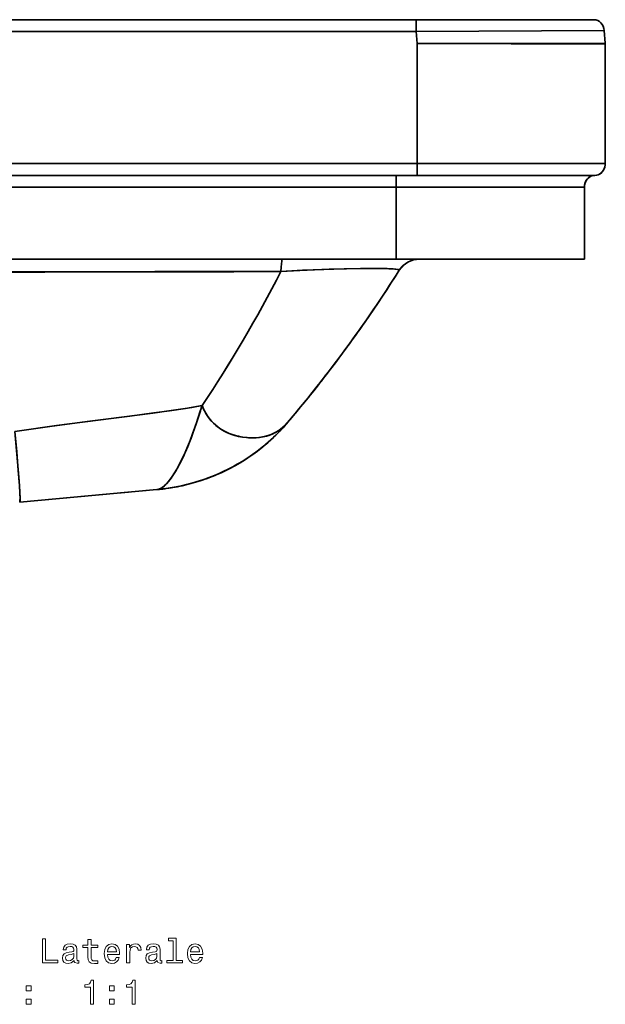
# Model space of a CAD drawing. Extents: x 290 to 1969, y 22 to 1622.
# Tile 12 of 12: x 1724 to 1969, y 876 to 1287. Entities that reach past the tile are written whole.
import ezdxf

# ---------------------------------------------------------------- set-up
doc = ezdxf.new("R2010")
doc.units = 0

msp = doc.modelspace()

# ---------------------------------------------------------------- linework, layer by layer
at = {"color": 7, "lineweight": 35}
for p, q in [((1612.46, 1287.09), (1889.85, 1287.09)), ((1889.85, 1287.09), (1612.46, 1287.09)), ((1889.85, 1287.09), (1963.96, 1287.09)), ((1963.96, 1287.09), (1889.85, 1287.09)), ((1889.85, 1282.09), (1612.46, 1282.09)), ((1612.46, 1282.09), (1889.85, 1282.09)), ((1968.3, 1282.52), (1889.85, 1282.09)), ((1968.3, 1282.52), (1889.85, 1282.09)), ((1968.7, 1277.3), (1890.23, 1277.09)), ((1890.23, 1277.09), (1968.7, 1277.3)), ((1890.23, 1227.09), (1890.23, 1277.09)), ((1968.71, 1276.87), (1890.23, 1277.09)), ((1968.71, 1276.87), (1890.23, 1277.09)), ((1890.23, 1277.09), (1890.23, 1227.09)), ((1968.71, 1276.87), (1968.71, 1227.09)), ((1968.71, 1227.09), (1968.71, 1276.87)), ((1968.71, 1227.09), (1968.71, 1276.87)), ((1458.59, 1227.09), (1890.23, 1227.09)), ((1890.23, 1227.09), (1458.59, 1227.09)), ((1968.71, 1227.09), (1890.23, 1227.09)), ((1890.23, 1227.09), (1968.71, 1227.09)), ((1881.51, 1222.09), (1458.59, 1222.09)), ((1458.59, 1222.09), (1881.51, 1222.09)), ((1964.35, 1222.09), (1881.51, 1222.09)), ((1964.35, 1222.09), (1890.23, 1222.09)), ((1890.23, 1222.09), (1964.35, 1222.09)), ((1881.51, 1217.09), (1458.59, 1217.09)), ((1881.51, 1217.09), (1458.59, 1217.09)), ((1959.99, 1217.09), (1881.51, 1217.09)), ((1881.51, 1217.09), (1881.51, 1187.09)), ((1881.51, 1217.09), (1959.99, 1217.09)), ((1881.51, 1187.09), (1881.51, 1217.09)), ((1959.99, 1187.09), (1959.99, 1217.09)), ((1959.99, 1187.09), (1959.99, 1217.09)), ((1959.99, 1187.09), (1959.99, 1217.09)), ((1959.99, 1187.09), (1959.99, 1217.09)), ((1881.51, 1187.09), (1458.59, 1187.09)), ((1881.51, 1187.09), (1458.59, 1187.09)), ((1833.93, 1187.09), (1623.71, 1187.09)), ((1833.93, 1187.09), (1891.21, 1187.09)), ((1933.83, 1187.09), (1881.51, 1187.09)), ((1881.51, 1187.09), (1933.83, 1187.09)), ((1891.21, 1187.09), (1933.83, 1187.09)), ((1959.99, 1187.09), (1891.21, 1187.09)), ((1959.99, 1187.09), (1933.83, 1187.09)), ((1933.83, 1187.09), (1959.99, 1187.09)), ((1933.83, 1187.09), (1959.99, 1187.09)), ((1781.55, 1090.84), (1724.39, 1085.62)), ((1781.55, 1090.84), (1724.39, 1085.62)), ((1781.55, 1090.84), (1724.39, 1085.62)), ((1760.44, 1088.91), (1781.55, 1090.84)), ((1760.44, 1088.91), (1781.55, 1090.84)), ((1760.44, 1088.91), (1724.39, 1085.62))]:
    msp.add_line(p, q, dxfattribs=at)
at = {"color": 7, "lineweight": 35, "ltscale": 0.125}
for p, q in [((1889.85, 1287.09), (1889.85, 1282.09)), ((1889.85, 1282.09), (1889.85, 1287.09)), ((1890.23, 1227.09), (1890.23, 1222.09)), ((1890.23, 1222.09), (1890.23, 1227.09)), ((1881.51, 1222.09), (1881.51, 1217.09)), ((1881.51, 1217.09), (1881.51, 1222.09))]:
    msp.add_line(p, q, dxfattribs=at)
at = {"color": 7, "lineweight": 35, "ltscale": 0.125363}
for p, q in [((1890.23, 1277.09), (1889.85, 1282.09)), ((1889.85, 1282.09), (1890.23, 1277.09))]:
    msp.add_line(p, q, dxfattribs=at)
at = {"color": 7, "lineweight": 35, "ltscale": 0.130836}
for p, q in [((1968.3, 1282.52), (1968.7, 1277.3)), ((1968.7, 1277.3), (1968.3, 1282.52)), ((1968.7, 1277.3), (1968.3, 1282.52))]:
    msp.add_line(p, q, dxfattribs=at)
at = {"color": 7, "lineweight": 35, "ltscale": 0.218002}
for p, q in [((1890.23, 1222.09), (1881.51, 1222.09)), ((1881.51, 1222.09), (1890.23, 1222.09))]:
    msp.add_line(p, q, dxfattribs=at)
at = {"color": 7, "lineweight": 35, "ltscale": 0.00646}
for p, q in [((1853.07, 1139.88), (1853.23, 1140.08)), ((1853.23, 1140.08), (1853.07, 1139.88))]:
    msp.add_line(p, q, dxfattribs=at)
at = {"color": 7, "lineweight": 35, "ltscale": 0.00015561}
msp.add_line((1800.5, 1125.97), (1800.49, 1125.97), dxfattribs=at)
at = {"color": 7, "lineweight": 35, "ltscale": 0.00015504}
msp.add_line((1800.5, 1125.97), (1800.49, 1125.97), dxfattribs=at)
at = {"color": 7, "lineweight": 35, "ltscale": 8.78673e-05}
msp.add_line((1800.5, 1125.97), (1800.5, 1125.97), dxfattribs=at)
at = {"color": 7, "lineweight": 35, "ltscale": 5.56894e-05}
msp.add_line((1800.5, 1125.97), (1800.5, 1125.97), dxfattribs=at)
at = {"color": 7, "lineweight": 35, "ltscale": 9.07353e-05}
msp.add_line((1800.5, 1125.97), (1800.5, 1125.97), dxfattribs=at)
at = {"color": 7, "lineweight": 35, "ltscale": 5.62716e-05}
for p, q in [((1800.5, 1125.97), (1800.5, 1125.97)), ((1836.18, 1118.9), (1836.17, 1118.9)), ((1836.17, 1118.9), (1836.18, 1118.9)), ((1836.18, 1118.9), (1836.17, 1118.9))]:
    msp.add_line(p, q, dxfattribs=at)
at = {"color": 7, "lineweight": 35, "ltscale": 0.236004}
msp.add_line((1769.84, 1089.77), (1760.44, 1088.91), dxfattribs=at)
at = {"color": 7, "lineweight": 35, "ltscale": 0.000272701}
msp.add_line((1778.74, 1090.58), (1778.73, 1090.58), dxfattribs=at)
at = {"color": 7, "lineweight": 35, "ltscale": 3.37078e-05}
for p, q in [((1781.56, 1090.84), (1781.55, 1090.84)), ((1781.55, 1090.84), (1781.56, 1090.84)), ((1781.56, 1090.84), (1781.55, 1090.84)), ((1781.56, 1090.84), (1781.55, 1090.84))]:
    msp.add_line(p, q, dxfattribs=at)
at = {"color": 7, "lineweight": 35, "ltscale": 0.000107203}
msp.add_line((1781.56, 1090.84), (1781.56, 1090.84), dxfattribs=at)
at = {"color": 7, "lineweight": 35, "ltscale": 4.28335e-05}
msp.add_line((1781.56, 1090.84), (1781.56, 1090.84), dxfattribs=at)
at = {"color": 7, "lineweight": 35, "ltscale": 5.83038e-05}
msp.add_line((1781.56, 1090.84), (1781.56, 1090.84), dxfattribs=at)
at = {"color": 7, "lineweight": 35, "ltscale": 0.00030791}
msp.add_line((1724.46, 1085.74), (1724.46, 1085.75), dxfattribs=at)
at = {"color": 7, "lineweight": 35}
for points in [[(1964.35, 1222.09), (1965.04, 1222.15), (1965.71, 1222.33), (1966.34, 1222.63), (1966.93, 1223.05), (1967.45, 1223.56), (1967.89, 1224.15), (1968.24, 1224.83), (1968.5, 1225.55), (1968.66, 1226.31), (1968.71, 1227.09)], [(1968.71, 1227.09), (1968.66, 1226.31), (1968.5, 1225.54), (1968.24, 1224.81), (1967.87, 1224.13), (1967.43, 1223.54), (1966.9, 1223.03), (1966.3, 1222.61), (1965.68, 1222.32), (1965.03, 1222.15), (1964.35, 1222.09)], [(1964.35, 1222.09), (1965.04, 1222.15), (1965.71, 1222.33), (1966.34, 1222.63), (1966.93, 1223.05), (1967.45, 1223.56), (1967.89, 1224.15), (1968.24, 1224.83), (1968.5, 1225.55), (1968.66, 1226.31), (1968.71, 1227.09)], [(1968.71, 1227.09), (1968.66, 1226.33), (1968.51, 1225.58), (1968.26, 1224.87), (1967.91, 1224.2), (1967.48, 1223.6), (1966.96, 1223.07), (1966.36, 1222.65), (1965.73, 1222.34), (1965.05, 1222.15), (1964.35, 1222.09)], [(1959.99, 1217.09), (1960.05, 1217.87), (1960.21, 1218.63), (1960.47, 1219.36), (1960.84, 1220.04), (1961.28, 1220.64), (1961.81, 1221.15), (1962.41, 1221.56), (1963.03, 1221.85), (1963.68, 1222.03), (1964.35, 1222.09)], [(1959.99, 1217.09), (1960.05, 1217.87), (1960.21, 1218.63), (1960.47, 1219.36), (1960.84, 1220.04), (1961.28, 1220.64), (1961.81, 1221.15), (1962.41, 1221.56), (1963.03, 1221.85), (1963.68, 1222.03), (1964.35, 1222.09)], [(1833.93, 1187.09), (1833.92, 1187.09), (1833.9, 1187.08), (1833.88, 1187.06), (1833.84, 1186.99), (1833.79, 1186.81), (1833.69, 1186.24), (1833.57, 1185.11), (1833.48, 1183.71), (1833.41, 1181.97)], [(1833.93, 1187.09), (1833.92, 1187.09), (1833.9, 1187.08), (1833.88, 1187.06), (1833.84, 1186.99), (1833.79, 1186.81), (1833.69, 1186.24), (1833.57, 1185.12), (1833.48, 1183.71), (1833.41, 1181.97)], [(1833.41, 1181.97), (1842.37, 1182.47), (1851.23, 1182.83), (1859.73, 1183.07), (1866.59, 1183.19), (1872.71, 1183.21), (1875.37, 1183.18), (1877.7, 1183.13), (1879.5, 1183.06), (1880.94, 1182.95), (1881.97, 1182.83), (1882.33, 1182.75), (1882.59, 1182.67), (1882.73, 1182.58), (1882.77, 1182.52), (1882.77, 1182.48), (1882.76, 1182.43)], [(1882.76, 1182.43), (1882.78, 1182.5), (1882.77, 1182.53), (1882.71, 1182.61), (1882.58, 1182.67), (1882.15, 1182.79), (1881.35, 1182.91), (1880.25, 1183.01), (1878.46, 1183.1), (1876.29, 1183.17), (1873.8, 1183.2), (1867.68, 1183.2), (1860.8, 1183.1), (1853.46, 1182.91), (1847.38, 1182.69), (1841.2, 1182.41), (1833.41, 1181.97)], [(1722.37, 1115.16), (1739.75, 1117.58), (1757.11, 1119.88), (1766.82, 1121.12), (1779.91, 1122.81), (1787.52, 1123.85), (1793.38, 1124.72), (1796.25, 1125.19), (1800.49, 1125.97)], [(1800.49, 1125.97), (1796.69, 1125.27), (1793.56, 1124.75), (1786.83, 1123.75), (1780.42, 1122.88), (1770.36, 1121.57), (1753.6, 1119.42), (1737.99, 1117.34), (1722.37, 1115.16)], [(1781.56, 1090.84), (1782.16, 1090.95), (1782.77, 1091.16), (1783.4, 1091.47), (1783.87, 1091.77), (1784.35, 1092.12), (1784.86, 1092.55), (1785.37, 1093.03), (1786.43, 1094.2), (1787.53, 1095.62), (1788.73, 1097.39), (1789.91, 1099.36), (1790.68, 1100.76), (1791.45, 1102.23), (1792.95, 1105.37), (1794.42, 1108.75), (1795.86, 1112.31), (1796.66, 1114.45), (1798.31, 1119.14), (1799.8, 1123.81), (1800.14, 1124.89), (1800.5, 1125.97)], [(1800.5, 1125.97), (1800.1, 1124.78), (1799.74, 1123.6), (1798.04, 1118.33), (1796.52, 1114.09), (1795.49, 1111.37), (1794.5, 1108.93), (1793.5, 1106.59), (1792.09, 1103.53), (1790.65, 1100.7), (1789.35, 1098.4), (1788.04, 1096.35), (1787.22, 1095.19), (1786.42, 1094.19), (1785.66, 1093.33), (1784.78, 1092.48), (1783.9, 1091.79), (1783.43, 1091.49), (1782.97, 1091.25), (1782.57, 1091.08), (1782.17, 1090.95), (1781.56, 1090.84)], [(1800.5, 1125.97), (1801.04, 1124.59), (1801.47, 1123.71), (1801.9, 1122.94), (1802.37, 1122.17), (1803.23, 1120.91), (1804.19, 1119.71), (1805.19, 1118.64), (1806.26, 1117.65), (1807.38, 1116.76), (1808.57, 1115.96), (1809.82, 1115.24), (1811.16, 1114.58), (1812.54, 1114.03), (1813.96, 1113.56), (1815.74, 1113.1), (1817.53, 1112.77), (1819.3, 1112.57), (1821.06, 1112.49), (1822.65, 1112.52), (1824.2, 1112.64), (1825.7, 1112.87), (1827.14, 1113.18), (1828.49, 1113.59), (1829.78, 1114.08), (1830.98, 1114.65), (1832.13, 1115.32), (1833.21, 1116.07), (1834.23, 1116.9), (1834.97, 1117.6), (1836.11, 1118.83), (1836.17, 1118.9)], [(1836.17, 1118.9), (1835.44, 1118.07), (1834.82, 1117.45), (1833.98, 1116.69), (1833.11, 1115.99), (1832.19, 1115.36), (1831.05, 1114.69), (1830.17, 1114.25), (1829.26, 1113.86), (1828.31, 1113.52), (1827.33, 1113.23), (1825.93, 1112.91), (1824.49, 1112.68), (1823, 1112.54), (1821.82, 1112.49), (1819.81, 1112.54), (1818.99, 1112.6), (1817.35, 1112.8), (1815.71, 1113.11), (1814.08, 1113.52), (1812.52, 1114.03), (1811.07, 1114.63), (1809.66, 1115.32), (1808.37, 1116.08), (1807.15, 1116.94), (1806.03, 1117.85), (1805.25, 1118.57), (1804.52, 1119.34), (1803.82, 1120.15), (1802.85, 1121.44), (1801.98, 1122.8), (1801.44, 1123.77), (1800.97, 1124.75), (1800.53, 1125.9), (1800.5, 1125.97)], [(1836.05, 1118.76), (1834.26, 1116.72), (1832.46, 1114.81), (1830.28, 1112.66), (1828.04, 1110.61), (1825.82, 1108.73), (1823.56, 1106.96), (1821.25, 1105.27), (1818.89, 1103.68), (1816.75, 1102.34), (1814.58, 1101.07), (1812.37, 1099.87), (1809.2, 1098.3), (1806.37, 1097.03), (1803.48, 1095.88), (1800.55, 1094.83), (1798.12, 1094.05), (1795.66, 1093.35), (1793.16, 1092.72), (1790.62, 1092.17), (1787.28, 1091.56), (1783.87, 1091.08), (1781.56, 1090.84)], [(1836.05, 1118.76), (1834.23, 1116.68), (1832.38, 1114.73), (1830.15, 1112.54), (1827.86, 1110.46), (1825.6, 1108.55), (1823.29, 1106.75), (1820.92, 1105.05), (1818.55, 1103.46), (1816.37, 1102.11), (1814.15, 1100.82), (1811.89, 1099.62), (1808.74, 1098.08), (1805.84, 1096.81), (1802.89, 1095.66), (1799.75, 1094.57), (1797.25, 1093.8), (1794.73, 1093.11), (1792.17, 1092.49), (1789.71, 1091.99), (1786.28, 1091.4), (1782.78, 1090.96), (1781.6, 1090.84)], [(1724.39, 1085.62), (1724.41, 1085.63), (1724.43, 1085.65), (1724.45, 1085.7), (1724.48, 1085.83), (1724.52, 1086.28), (1724.53, 1087.04), (1724.46, 1089.35), (1724.29, 1092.38), (1724.02, 1096.1), (1723.52, 1102.41), (1722.37, 1115.16)], [(1722.37, 1115.16), (1723.16, 1106.58), (1723.81, 1098.89), (1724.28, 1092.52), (1724.45, 1089.64), (1724.53, 1087.48), (1724.51, 1086.12), (1724.47, 1085.78), (1724.44, 1085.68), (1724.42, 1085.64), (1724.41, 1085.63), (1724.39, 1085.62)], [(1781.56, 1090.84), (1784.56, 1091.17), (1787.52, 1091.6), (1789.71, 1091.99), (1791.88, 1092.43), (1794.05, 1092.94), (1796.2, 1093.5), (1799.39, 1094.46), (1802.54, 1095.53), (1805.64, 1096.74), (1808.67, 1098.06), (1810.66, 1099.01), (1812.62, 1100.01), (1815.19, 1101.43), (1817.71, 1102.94), (1820.16, 1104.53), (1822.03, 1105.84), (1823.86, 1107.19)]]:
    msp.add_lwpolyline(points, dxfattribs=at)
at = {"color": 7, "lineweight": 13}
for points in [[(1733.89, 893.21), (1740.32, 893.21), (1740.32, 894.42), (1735.22, 894.42), (1735.22, 903.21), (1733.89, 903.21)], [(1747.11, 894.22), (1747.11, 894.18), (1747.18, 893.69), (1747.39, 893.34), (1748.3, 893.07), (1749.01, 893.18), (1749.01, 894.16), (1748.71, 894.12), (1748.3, 894.31), (1748.23, 894.88), (1748.23, 898.89), (1748.06, 899.91), (1747.55, 900.63), (1746.67, 901.06), (1745.43, 901.22), (1744.22, 901.05), (1743.33, 900.56), (1742.77, 899.8), (1742.58, 898.79), (1742.58, 898.7), (1743.72, 898.7), (1743.82, 899.31), (1744.14, 899.74), (1744.66, 900), (1745.39, 900.1), (1746.1, 900.03), (1746.6, 899.81), (1746.9, 899.44), (1747.01, 898.92), (1746.95, 898.31), (1746.72, 898.01), (1746.14, 897.86), (1745.06, 897.75), (1743.82, 897.49), (1742.94, 897.03), (1742.42, 896.31), (1742.26, 895.24), (1742.41, 894.29), (1742.86, 893.58), (1743.58, 893.14), (1744.57, 892.98), (1745.91, 893.28)], [(1752.88, 899.61), (1752.88, 895.73), (1752.97, 894.48), (1753.37, 893.61), (1754.18, 893.11), (1755.55, 892.94), (1757.05, 893.01), (1757.05, 894.1), (1755.95, 894.02), (1754.96, 894.13), (1754.43, 894.49), (1754.2, 895.1), (1754.15, 895.95), (1754.15, 899.61), (1757.05, 899.61), (1757.05, 900.69), (1754.15, 900.69), (1754.15, 902.95), (1752.88, 902.95), (1752.88, 900.69), (1750.69, 900.69), (1750.69, 899.61)], [(1760.97, 896.71), (1766.04, 896.71), (1766.05, 897.3), (1765.82, 898.96), (1765.19, 900.2), (1764.18, 900.95), (1762.84, 901.22), (1761.53, 900.93), (1760.52, 900.13), (1759.87, 898.82), (1759.64, 897.09), (1759.86, 895.31), (1760.51, 894.02), (1761.5, 893.21), (1762.8, 892.94), (1763.92, 893.12), (1764.84, 893.61), (1765.52, 894.39), (1765.91, 895.43), (1764.66, 895.43), (1764.4, 894.85), (1764.02, 894.42), (1762.96, 894.07), (1762.13, 894.23), (1761.52, 894.74), (1761.11, 895.56), (1760.97, 896.67)], [(1769.01, 893.21), (1770.28, 893.21), (1770.28, 897.63), (1770.41, 898.7), (1770.79, 899.46), (1771.43, 899.93), (1772.28, 900.08), (1772.91, 899.98), (1773.39, 899.69), (1773.68, 899.2), (1773.78, 898.54), (1775.06, 898.54), (1774.89, 899.71), (1774.41, 900.54), (1773.62, 901.05), (1772.54, 901.22), (1771.8, 901.11), (1771.17, 900.82), (1770.61, 900.33), (1770.16, 899.67), (1770.16, 900.95), (1769.01, 900.95)], [(1781.8, 894.22), (1781.8, 894.18), (1781.88, 893.69), (1782.09, 893.34), (1783, 893.07), (1783.71, 893.18), (1783.71, 894.16), (1783.4, 894.12), (1783, 894.31), (1782.93, 894.88), (1782.93, 898.89), (1782.75, 899.91), (1782.25, 900.63), (1781.37, 901.06), (1780.13, 901.22), (1778.92, 901.05), (1778.03, 900.56), (1777.47, 899.8), (1777.28, 898.79), (1777.28, 898.7), (1778.42, 898.7), (1778.52, 899.31), (1778.84, 899.74), (1779.35, 900), (1780.09, 900.1), (1780.79, 900.03), (1781.3, 899.81), (1781.6, 899.44), (1781.7, 898.92), (1781.65, 898.31), (1781.41, 898.01), (1780.84, 897.86), (1779.76, 897.75), (1778.52, 897.49), (1777.64, 897.03), (1777.12, 896.31), (1776.96, 895.24), (1777.11, 894.29), (1777.55, 893.58), (1778.27, 893.14), (1779.27, 892.98), (1780.61, 893.28)], [(1788.4, 902.49), (1788.4, 894.28), (1785.79, 894.28), (1785.79, 893.21), (1792.26, 893.21), (1792.26, 894.28), (1789.67, 894.28), (1789.67, 903.56), (1786.41, 903.56), (1786.41, 902.49)], [(1795.67, 896.71), (1800.74, 896.71), (1800.75, 897.3), (1800.52, 898.96), (1799.89, 900.2), (1798.88, 900.95), (1797.54, 901.22), (1796.23, 900.93), (1795.22, 900.13), (1794.57, 898.82), (1794.34, 897.09), (1794.56, 895.31), (1795.2, 894.02), (1796.2, 893.21), (1797.5, 892.94), (1798.62, 893.12), (1799.54, 893.61), (1800.22, 894.39), (1800.61, 895.43), (1799.35, 895.43), (1799.09, 894.85), (1798.72, 894.42), (1797.65, 894.07), (1796.83, 894.23), (1796.21, 894.74), (1795.81, 895.56), (1795.67, 896.67)], [(1746.96, 895.92), (1746.79, 895.17), (1746.33, 894.59), (1745.64, 894.22), (1744.79, 894.09), (1744.24, 894.16), (1743.85, 894.39), (1743.6, 894.8), (1743.53, 895.36), (1743.59, 895.86), (1743.82, 896.22), (1744.74, 896.63), (1745.91, 896.8), (1746.96, 897.14)], [(1760.97, 897.78), (1761.13, 898.77), (1761.52, 899.51), (1762.11, 899.95), (1762.88, 900.11), (1763.65, 899.95), (1764.24, 899.51), (1764.6, 898.77), (1764.73, 897.78)], [(1781.66, 895.92), (1781.49, 895.17), (1781.03, 894.59), (1780.33, 894.22), (1779.48, 894.09), (1778.94, 894.16), (1778.55, 894.39), (1778.3, 894.8), (1778.23, 895.36), (1778.29, 895.86), (1778.52, 896.22), (1779.44, 896.63), (1780.61, 896.8), (1781.66, 897.14)], [(1795.67, 897.78), (1795.82, 898.77), (1796.21, 899.51), (1796.8, 899.95), (1797.58, 900.11), (1798.35, 899.95), (1798.94, 899.51), (1799.3, 898.77), (1799.43, 897.78)], [(1753.91, 875.93), (1755.22, 875.93), (1755.22, 886.01), (1754.24, 886.01), (1753.98, 885.13), (1753.46, 884.54), (1752.67, 884.19), (1751.57, 884.07), (1751.57, 883.05), (1753.91, 883.05)], [(1771.26, 875.93), (1772.57, 875.93), (1772.57, 886.01), (1771.59, 886.01), (1771.33, 885.13), (1770.81, 884.54), (1770.02, 884.19), (1768.92, 884.07), (1768.92, 883.05), (1771.26, 883.05)], [(1727.15, 881.52), (1729.14, 881.52), (1729.14, 883.67), (1727.15, 883.67)], [(1761.85, 881.52), (1763.84, 881.52), (1763.84, 883.67), (1761.85, 883.67)], [(1727.15, 875.93), (1729.14, 875.93), (1729.14, 878.08), (1727.15, 878.08)], [(1761.85, 875.93), (1763.84, 875.93), (1763.84, 878.08), (1761.85, 878.08)]]:
    msp.add_lwpolyline(points, close=True, dxfattribs=at)
at = {"color": 7, "lineweight": 35}
for centre, radius, start, end in [((1962.99, 1276.87), 5.73, 359.9991, 4.3613), ((1962.99, 1276.87), 5.73, 359.9978, 4.3599), ((1962.99, 1276.87), 5.73, 359.9991, 4.3613), ((1962.99, 1276.87), 5.73, 359.9978, 4.3599), ((1891.21, 1177.09), 10, 90, 147.6746), ((1891.21, 1177.08), 10, 90.0051, 147.6695), ((1891.21, 1177.08), 10, 90.0051, 147.6695), ((1891.21, 1177.09), 10, 127.3363, 147.6746), ((1891.21, 1177.09), 10, 90, 109.0028), ((-3829.33, 3240941.25), 3239764.3, 270.09642611, 270.10014856), ((-3841.68, 3248118.5), 3246941.5, 270.09643294, 270.10014173), ((1395.52, 1490.66), 576.54, 322.55021, 327.68298), ((1404.79, 1483.64), 564.91, 319.7845, 322.5428), ((1404.8, 1483.63), 564.9, 319.7845, 322.5428), ((1404.79, 1483.64), 564.91, 319.7845, 322.5428), ((1776.44, 1169.43), 78.24, 312.6725, 319.6368), ((1776.44, 1169.43), 78.24, 312.6793, 319.638), ((1777.41, 1168.58), 76.95, 318.4254, 319.7885), ((1776.78, 1169.13), 77.79, 318.8201, 319.7793), ((1821.12, 1137.68), 25.16, 250.4388, 259.7944), ((1773.94, 1174.38), 83.89, 275.2145, 277.5953), ((1773.92, 1174.57), 84.08, 275.2162, 277.5493)]:
    msp.add_arc(centre, radius, start, end, dxfattribs=at)
for centre, major_axis, ratio, start_param, end_param in [((1963.96, 1282.09), (0, -5), 0.871999, 1.658137, 3.141643), ((1963.96, 1282.09), (0, -5), 0.871999, 1.658141, 3.141645), ((1964.35, 1217.09), (0, -5), 0.871971, 3.534378, 4.712539), ((1964.35, 1217.09), (-0.01, -5), 0.872335, 3.142819, 3.937592), ((1964.35, 1217.09), (-0.01, -5), 0.87158, 3.963096, 4.714348), ((1636.05, 1327.64), (-134.76, -354.71), 0.632206, 1.220784, 1.395759), ((1640.18, 1323.74), (-135.17, -349.66), 0.625902, 1.226148, 1.403133), ((1609.09, 1372.96), (-213.43, -385.53), 0.755007, 1.313151, 1.493246), ((1608.99, 1373.05), (-213.43, -385.64), 0.755149, 1.313045, 1.493104), ((1608.99, 1373.05), (-213.43, -385.64), 0.755149, 1.313045, 1.493104), ((1772.62, 1169.35), (79.92, -17.27), 0.962764, 5.027223, 5.59611)]:
    msp.add_ellipse(centre, major_axis=major_axis, ratio=ratio, start_param=start_param, end_param=end_param, dxfattribs=at)

doc.saveas('drawing.dxf')
